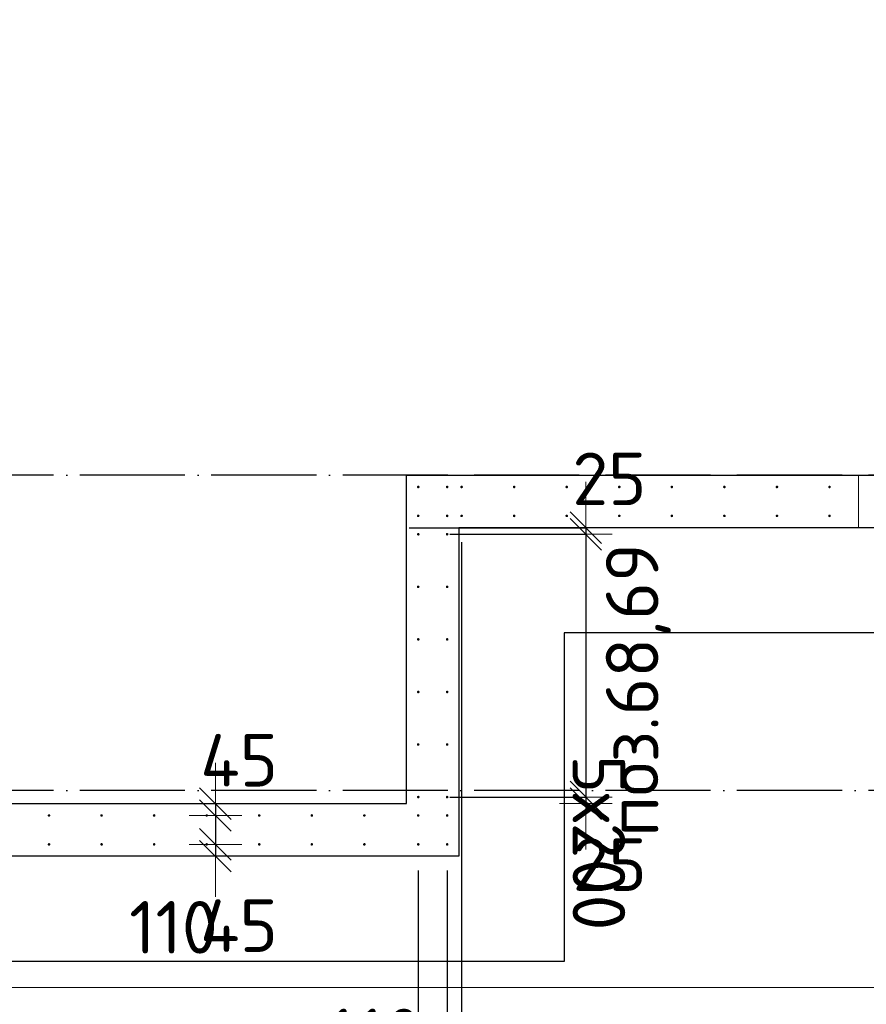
# Model space of a CAD drawing. Header units: millimetres. Extents: x 76517 to 124426, y -73423 to -21861.
# Tile 7 of 114: x 90518 to 93740, y -70813 to -67067. Entities that reach past the tile are written whole.
import ezdxf

# ---------------------------------------------------------------- set-up
doc = ezdxf.new("R2010")
doc.units = ezdxf.units.MM
doc.header["$PDMODE"] = 65
for name, pattern in [('______11', [500, 400, -50, 0, -50]), ('______2', [270, 200, -70]), ('______5', [1100, 800, -100, 100, -100])]:
    doc.linetypes.add(name, pattern=pattern)
for name, color, linetype, lineweight in [('Standard', 7, 'Continuous', 25), ('Арм.стержн. Выпуски', 180, 'Continuous', 35), ('Размерная линия_ общее', 7, 'Continuous', 13), ('Размерная линия_ общее_1', 7, 'Continuous', 13), ('Стена_ общее', 7, 'Continuous', 35), ('Фундамент_ общее', 7, 'Continuous', 35)]:
    doc.layers.add(name, color=color, linetype=linetype, lineweight=lineweight)
doc.layers.add('Осевая линия_ общее', color=7, linetype='______5', lineweight=13, true_color=0xa0a0a0)
doc.styles.add('ISOCPEUR', font='ISOCPEUR')
doc.dimstyles.new('DIMSTYLE_10', dxfattribs={"dimtxt": 200, "dimasz": 200, "dimexe": 0, "dimexo": 0, "dimgap": 100, "dimtad": 2, "dimdec": 0, "dimrnd": 5, "dimzin": 12, "dimdsep": 46, "dimtxsty": 'ISOCPEUR', "dimblk1": 'ALL_ML_STRICH', "dimblk2": 'ALL_ML_STRICH', "dimsah": 1, "dimcen": 0, "dimclrd": 7, "dimclre": 256, "dimclrt": 7, "dimadec": 0, "dimazin": 0, "dimtfac": 1, "dimtdec": 0, "dimtix": 1, "dimtmove": 2, "dimatfit": 3, "dimfxl": 0, "dimtvp": 1.2, "dimtzin": 0, "dimlwd": 0, "dimlwe": -3, "dimarcsym": 0})
doc.dimstyles.new('DIMSTYLE_16', dxfattribs={"dimtxt": 200, "dimasz": 200, "dimexe": 0, "dimexo": 0, "dimgap": 100, "dimtad": 2, "dimdec": 0, "dimrnd": 5, "dimzin": 12, "dimdsep": 46, "dimtxsty": 'ISOCPEUR', "dimblk1": 'ALL_ML_STRICH', "dimblk2": 'ALL_ML_STRICH', "dimsah": 1, "dimcen": 0, "dimclrd": 7, "dimclre": 256, "dimclrt": 7, "dimadec": 0, "dimazin": 0, "dimtfac": 1, "dimtdec": 0, "dimtix": 1, "dimtmove": 2, "dimatfit": 3, "dimfxl": 0, "dimtzin": 0, "dimlwd": 0, "dimlwe": -3, "dimarcsym": 0})
doc.dimstyles.new('DIMSTYLE_19', dxfattribs={"dimtxt": 220, "dimasz": 250, "dimexe": 0, "dimexo": 0, "dimgap": 110, "dimtad": 2, "dimdec": 0, "dimrnd": 1, "dimzin": 12, "dimdsep": 46, "dimtxsty": 'ISOCPEUR', "dimblk1": 'ALL_ML_STRICH', "dimblk2": 'ALL_ML_STRICH', "dimsah": 1, "dimcen": 0, "dimclrd": 7, "dimclre": 256, "dimclrt": 7, "dimadec": 0, "dimazin": 0, "dimtfac": 1, "dimtdec": 0, "dimtix": 1, "dimtmove": 2, "dimatfit": 3, "dimfxl": 0, "dimtvp": 1.2, "dimtzin": 0, "dimlwd": 0, "dimlwe": -3, "dimarcsym": 0})
doc.dimstyles.new('DIMSTYLE_23', dxfattribs={"dimtxt": 220, "dimasz": 250, "dimexe": 0, "dimexo": 0, "dimgap": 110, "dimtad": 2, "dimdec": 0, "dimrnd": 1, "dimzin": 12, "dimdsep": 46, "dimtxsty": 'ISOCPEUR', "dimblk1": 'ALL_ML_STRICH', "dimblk2": 'ALL_ML_STRICH', "dimsah": 1, "dimcen": 0, "dimclrd": 7, "dimclre": 256, "dimclrt": 7, "dimadec": 0, "dimazin": 0, "dimtfac": 1, "dimtdec": 0, "dimtix": 1, "dimtmove": 2, "dimatfit": 3, "dimfxl": 0, "dimtzin": 0, "dimlwd": 0, "dimlwe": -3, "dimarcsym": 0})
doc.dimstyles.new('DIMSTYLE_24', dxfattribs={"dimtxt": 220, "dimasz": 250, "dimexe": 0, "dimexo": 0, "dimgap": 110, "dimtad": 0, "dimdec": 0, "dimrnd": 1, "dimzin": 12, "dimdsep": 46, "dimtxsty": 'ISOCPEUR', "dimblk1": 'ALL_ML_STRICH', "dimblk2": 'ALL_ML_STRICH', "dimsah": 1, "dimcen": 0, "dimclrd": 7, "dimclre": 256, "dimclrt": 7, "dimadec": 0, "dimazin": 0, "dimtfac": 1, "dimtdec": 0, "dimtix": 1, "dimtmove": 2, "dimatfit": 3, "dimfxl": 0, "dimtvp": 1.2, "dimtzin": 0, "dimlwd": 0, "dimlwe": -3, "dimarcsym": 0})

# ---------------------------------------------------------------- blocks, each defined once
blk = doc.blocks.new('ALL_ML_STRICH')
at = {"color": 0, "linetype": 'ByBlock', "lineweight": -2}
for p, q in [((0, -0.5), (0, 0.5)), ((-0.3, -0.3), (0.3, 0.3)), ((-1, 0), (0.5, 0))]:
    blk.add_line(p, q, dxfattribs=at)
blk = doc.blocks.new('*D122')
at = {"layer": 'DEFPOINTS', "color": 7, "linetype": 'Continuous', "lineweight": 13, "transparency": 33554687}
for p in [(91900, -69000), (92672.5, -69000), (92055, -69025)]:
    blk.add_point(p, dxfattribs=at)
at = {"layer": 'Размерная линия_ общее_1', "color": 253, "linetype": 'Continuous', "lineweight": -2, "true_color": 0xa0a0a0, "transparency": 33554687}
for p, q in [((92000, -69000), (92672.5, -69000)), ((92155, -69025), (92672.5, -69025))]:
    blk.add_line(p, q, dxfattribs=at)
at = {"layer": 'Размерная линия_ общее_1', "color": 7, "linetype": 'Continuous', "lineweight": -2, "transparency": 33554687}
blk.add_line((92672.5, -69000), (92672.5, -69025), dxfattribs=at)
at = {"layer": 'Размерная линия_ общее_1', "color": 7, "linetype": 'Continuous', "lineweight": 13, "transparency": 33554687, "xscale": 200, "yscale": 200, "zscale": 200}
for p, rotation in [((92672.5, -69025), 270), ((92672.5, -69000), 90)]:
    blk.add_blockref('ALL_ML_STRICH', p, dxfattribs=dict(at, rotation=rotation))
at = {"layer": 'Размерная линия_ общее_1', "color": 7, "linetype": 'Continuous', "lineweight": 13, "transparency": 33554687, "insert": (92762.3, -68814.1), "char_height": 200, "width": 400, "attachment_point": 5, "style": 'ISOCPEUR'}
blk.add_mtext('\\A1;{25}', dxfattribs=at)
blk = doc.blocks.new('*D123')
at = {"layer": 'DEFPOINTS', "color": 7, "linetype": 'Continuous', "lineweight": 13, "transparency": 33554687}
for p in [(92055, -69025), (92672.5, -69025), (92055, -70025)]:
    blk.add_point(p, dxfattribs=at)
at = {"layer": 'Размерная линия_ общее_1', "color": 253, "linetype": 'Continuous', "lineweight": -2, "true_color": 0xa0a0a0, "transparency": 33554687}
for p, q in [((92155, -69025), (92672.5, -69025)), ((92155, -70025), (92672.5, -70025))]:
    blk.add_line(p, q, dxfattribs=at)
at = {"layer": 'Размерная линия_ общее_1', "color": 7, "linetype": 'Continuous', "lineweight": -2, "transparency": 33554687}
blk.add_line((92672.5, -69025), (92672.5, -70025), dxfattribs=at)
at = {"layer": 'Размерная линия_ общее_1', "color": 7, "linetype": 'Continuous', "lineweight": 13, "transparency": 33554687, "xscale": 200, "yscale": 200, "zscale": 200}
for p, rotation in [((92672.5, -69025), 90), ((92672.5, -70025), 270)]:
    blk.add_blockref('ALL_ML_STRICH', p, dxfattribs=dict(at, rotation=rotation))
at = {"layer": 'Размерная линия_ общее_1', "color": 7, "linetype": 'Continuous', "lineweight": 13, "transparency": 33554687, "insert": (92822.5, -69865), "char_height": 200, "width": 10, "attachment_point": 1, "rotation": 270, "line_spacing_factor": 0.60241, "style": 'ISOCPEUR'}
blk.add_mtext('5х200', dxfattribs=at)
blk = doc.blocks.new('*D124')
at = {"layer": 'DEFPOINTS', "color": 7, "linetype": 'Continuous', "lineweight": 13, "transparency": 33554687}
for p in [(92055, -70025), (92672.5, -70025), (92806.2, -70050)]:
    blk.add_point(p, dxfattribs=at)
at = {"layer": 'Размерная линия_ общее_1', "color": 253, "linetype": 'Continuous', "lineweight": -2, "true_color": 0xa0a0a0, "transparency": 33554687}
for p, q in [((92155, -70025), (92672.5, -70025)), ((92672.5, -70050), (92672.5, -70050))]:
    blk.add_line(p, q, dxfattribs=at)
at = {"layer": 'Размерная линия_ общее_1', "color": 7, "linetype": 'Continuous', "lineweight": -2, "transparency": 33554687}
blk.add_line((92672.5, -70025), (92672.5, -70050), dxfattribs=at)
at = {"layer": 'Размерная линия_ общее_1', "color": 7, "linetype": 'Continuous', "lineweight": 13, "transparency": 33554687, "xscale": 200, "yscale": 200, "zscale": 200}
for p, rotation in [((92672.5, -70050), 270), ((92672.5, -70025), 90)]:
    blk.add_blockref('ALL_ML_STRICH', p, dxfattribs=dict(at, rotation=rotation))
at = {"layer": 'Размерная линия_ общее_1', "color": 7, "linetype": 'Continuous', "lineweight": 13, "transparency": 33554687, "insert": (92763.7, -70282), "char_height": 200, "width": 400, "attachment_point": 5, "style": 'ISOCPEUR'}
blk.add_mtext('\\A1;{25}', dxfattribs=at)
blk = doc.blocks.new('*D165')
at = {"layer": 'DEFPOINTS', "color": 7, "linetype": 'Continuous', "lineweight": 13, "transparency": 33554687}
for p in [(91263.2, -70050), (91291.6, -70050), (91176, -70095)]:
    blk.add_point(p, dxfattribs=at)
at = {"layer": 'Размерная линия_ общее_1', "color": 253, "linetype": 'Continuous', "lineweight": -2, "true_color": 0xa0a0a0, "transparency": 33554687}
for p, q in [((91263.2, -70050), (91263.2, -70050)), ((91263.2, -70095), (91263.2, -70095))]:
    blk.add_line(p, q, dxfattribs=at)
at = {"layer": 'Размерная линия_ общее_1', "color": 7, "linetype": 'Continuous', "lineweight": -2, "transparency": 33554687}
blk.add_line((91263.2, -70050), (91263.2, -70095), dxfattribs=at)
at = {"layer": 'Размерная линия_ общее_1', "color": 7, "linetype": 'Continuous', "lineweight": 13, "transparency": 33554687, "xscale": 200, "yscale": 200, "zscale": 200}
for p, rotation in [((91263.2, -70095), 270), ((91263.2, -70050), 90)]:
    blk.add_blockref('ALL_ML_STRICH', p, dxfattribs=dict(at, rotation=rotation))
at = {"layer": 'Размерная линия_ общее_1', "color": 7, "linetype": 'Continuous', "lineweight": 13, "transparency": 33554687, "insert": (91353.5, -69884.9), "char_height": 200, "width": 400, "attachment_point": 5, "style": 'ISOCPEUR'}
blk.add_mtext('\\A1;{45}', dxfattribs=at)
blk = doc.blocks.new('*D166')
at = {"layer": 'DEFPOINTS', "color": 7, "linetype": 'Continuous', "lineweight": 13, "transparency": 33554687}
for p in [(91176, -70095), (91263.2, -70095), (91176, -70205)]:
    blk.add_point(p, dxfattribs=at)
at = {"layer": 'Размерная линия_ общее_1', "color": 253, "linetype": 'Continuous', "lineweight": -2, "true_color": 0xa0a0a0, "transparency": 33554687}
for p, q in [((91263.2, -70095), (91263.2, -70095)), ((91263.2, -70205), (91263.2, -70205))]:
    blk.add_line(p, q, dxfattribs=at)
at = {"layer": 'Размерная линия_ общее_1', "color": 7, "linetype": 'Continuous', "lineweight": -2, "transparency": 33554687}
blk.add_line((91263.2, -70095), (91263.2, -70205), dxfattribs=at)
at = {"layer": 'Размерная линия_ общее_1', "color": 7, "linetype": 'Continuous', "lineweight": 13, "transparency": 33554687, "xscale": 200, "yscale": 200, "zscale": 200}
for p, rotation in [((91263.2, -70095), 90), ((91263.2, -70205), 270)]:
    blk.add_blockref('ALL_ML_STRICH', p, dxfattribs=dict(at, rotation=rotation))
at = {"layer": 'Размерная линия_ общее_1', "color": 7, "linetype": 'Continuous', "lineweight": 13, "transparency": 33554687, "insert": (91103.5, -70520.5), "char_height": 200, "width": 600, "attachment_point": 5, "style": 'ISOCPEUR'}
blk.add_mtext('\\A1;{110}', dxfattribs=at)
blk = doc.blocks.new('*D167')
at = {"layer": 'DEFPOINTS', "color": 7, "linetype": 'Continuous', "lineweight": 13, "transparency": 33554687}
for p in [(91176, -70205), (91263.2, -70205), (91301.6, -70250)]:
    blk.add_point(p, dxfattribs=at)
at = {"layer": 'Размерная линия_ общее_1', "color": 253, "linetype": 'Continuous', "lineweight": -2, "true_color": 0xa0a0a0, "transparency": 33554687}
for p, q in [((91263.2, -70205), (91263.2, -70205)), ((91263.2, -70250), (91263.2, -70250))]:
    blk.add_line(p, q, dxfattribs=at)
at = {"layer": 'Размерная линия_ общее_1', "color": 7, "linetype": 'Continuous', "lineweight": -2, "transparency": 33554687}
blk.add_line((91263.2, -70205), (91263.2, -70250), dxfattribs=at)
at = {"layer": 'Размерная линия_ общее_1', "color": 7, "linetype": 'Continuous', "lineweight": 13, "transparency": 33554687, "xscale": 200, "yscale": 200, "zscale": 200}
for p, rotation in [((91263.2, -70250), 270), ((91263.2, -70205), 90)]:
    blk.add_blockref('ALL_ML_STRICH', p, dxfattribs=dict(at, rotation=rotation))
at = {"layer": 'Размерная линия_ общее_1', "color": 7, "linetype": 'Continuous', "lineweight": 13, "transparency": 33554687, "insert": (91352.8, -70514.2), "char_height": 200, "width": 400, "attachment_point": 5, "style": 'ISOCPEUR'}
blk.add_mtext('\\A1;{45}', dxfattribs=at)
blk = doc.blocks.new('*D316')
at = {"layer": 'DEFPOINTS', "color": 7, "linetype": 'Continuous', "lineweight": 13, "transparency": 33554687}
for p in [(90435, -70205), (92035, -70205), (90435, -71449.3)]:
    blk.add_point(p, dxfattribs=at)
at = {"layer": 'Размерная линия_ общее', "color": 253, "linetype": 'Continuous', "lineweight": -2, "true_color": 0xa0a0a0, "transparency": 33554687}
for p, q in [((90435, -70305), (90435, -71449.3)), ((92035, -70305), (92035, -71449.3))]:
    blk.add_line(p, q, dxfattribs=at)
at = {"layer": 'Размерная линия_ общее', "color": 7, "linetype": 'Continuous', "lineweight": -2, "transparency": 33554687}
blk.add_line((90435, -71449.3), (92035, -71449.3), dxfattribs=at)
at = {"layer": 'Размерная линия_ общее', "color": 7, "linetype": 'Continuous', "lineweight": 13, "transparency": 33554687, "xscale": 250, "yscale": 250, "zscale": 250, "rotation": 180}
blk.add_blockref('ALL_ML_STRICH', (90435, -71449.3), dxfattribs=at)
at = {"layer": 'Размерная линия_ общее', "color": 7, "linetype": 'Continuous', "lineweight": 13, "transparency": 33554687, "xscale": 250, "yscale": 250, "zscale": 250}
blk.add_blockref('ALL_ML_STRICH', (92035, -71449.3), dxfattribs=at)
at = {"layer": 'Размерная линия_ общее', "color": 7, "linetype": 'Continuous', "lineweight": 13, "transparency": 33554687, "insert": (90498, -71179.3), "char_height": 220, "width": 11, "attachment_point": 1, "line_spacing_factor": 0.60241, "style": 'ISOCPEUR'}
blk.add_mtext('8х200=1600', dxfattribs=at)
blk = doc.blocks.new('*D317')
at = {"layer": 'DEFPOINTS', "color": 7, "linetype": 'Continuous', "lineweight": 13, "transparency": 33554687}
for p in [(92035, -70205), (92145, -70205), (92035, -71449.3)]:
    blk.add_point(p, dxfattribs=at)
at = {"layer": 'Размерная линия_ общее', "color": 253, "linetype": 'Continuous', "lineweight": -2, "true_color": 0xa0a0a0, "transparency": 33554687}
for p, q in [((92035, -70305), (92035, -71449.3)), ((92145, -70305), (92145, -71449.3))]:
    blk.add_line(p, q, dxfattribs=at)
at = {"layer": 'Размерная линия_ общее', "color": 7, "linetype": 'Continuous', "lineweight": -2, "transparency": 33554687}
blk.add_line((92035, -71449.3), (92145, -71449.3), dxfattribs=at)
at = {"layer": 'Размерная линия_ общее', "color": 7, "linetype": 'Continuous', "lineweight": 13, "transparency": 33554687, "xscale": 250, "yscale": 250, "zscale": 250}
blk.add_blockref('ALL_ML_STRICH', (92145, -71449.3), dxfattribs=at)
at = {"layer": 'Размерная линия_ общее', "color": 7, "linetype": 'Continuous', "lineweight": 13, "transparency": 33554687, "xscale": 250, "yscale": 250, "zscale": 250, "rotation": 180}
blk.add_blockref('ALL_ML_STRICH', (92035, -71449.3), dxfattribs=at)
at = {"layer": 'Размерная линия_ общее', "color": 7, "linetype": 'Continuous', "lineweight": 13, "transparency": 33554687, "insert": (91869.4, -70940.1), "char_height": 220, "width": 660, "attachment_point": 5, "style": 'ISOCPEUR'}
blk.add_mtext('\\A1;{110}', dxfattribs=at)
blk = doc.blocks.new('*D318')
at = {"layer": 'DEFPOINTS', "color": 7, "linetype": 'Continuous', "lineweight": 13, "transparency": 33554687}
for p in [(92200, -68955), (92145, -70205), (92145, -71449.3)]:
    blk.add_point(p, dxfattribs=at)
at = {"layer": 'Размерная линия_ общее', "color": 253, "linetype": 'Continuous', "lineweight": -2, "true_color": 0xa0a0a0, "transparency": 33554687}
for p, q in [((92200, -69055), (92200, -71449.3)), ((92145, -70305), (92145, -71449.3))]:
    blk.add_line(p, q, dxfattribs=at)
at = {"layer": 'Размерная линия_ общее', "color": 7, "linetype": 'Continuous', "lineweight": -2, "transparency": 33554687}
blk.add_line((92145, -71449.3), (92200, -71449.3), dxfattribs=at)
at = {"layer": 'Размерная линия_ общее', "color": 7, "linetype": 'Continuous', "lineweight": 13, "transparency": 33554687, "xscale": 250, "yscale": 250, "zscale": 250}
blk.add_blockref('ALL_ML_STRICH', (92200, -71449.3), dxfattribs=at)
at = {"layer": 'Размерная линия_ общее', "color": 7, "linetype": 'Continuous', "lineweight": 13, "transparency": 33554687, "xscale": 250, "yscale": 250, "zscale": 250, "rotation": 180}
blk.add_blockref('ALL_ML_STRICH', (92145, -71449.3), dxfattribs=at)
at = {"layer": 'Размерная линия_ общее', "color": 7, "linetype": 'Continuous', "lineweight": 13, "transparency": 33554687, "insert": (92493.5, -71661.1), "char_height": 220, "width": 440, "attachment_point": 5, "style": 'ISOCPEUR'}
blk.add_mtext('\\A1;{55}', dxfattribs=at)
blk = doc.blocks.new('*D319')
at = {"layer": 'DEFPOINTS', "color": 7, "linetype": 'Continuous', "lineweight": 13, "transparency": 33554687}
for p in [(92200, -68955), (95000, -68955), (92200, -71449.3)]:
    blk.add_point(p, dxfattribs=at)
at = {"layer": 'Размерная линия_ общее', "color": 253, "linetype": 'Continuous', "lineweight": -2, "true_color": 0xa0a0a0, "transparency": 33554687}
for p, q in [((92200, -69055), (92200, -71449.3)), ((95000, -69055), (95000, -71449.3))]:
    blk.add_line(p, q, dxfattribs=at)
at = {"layer": 'Размерная линия_ общее', "color": 7, "linetype": 'Continuous', "lineweight": -2, "transparency": 33554687}
blk.add_line((92200, -71449.3), (95000, -71449.3), dxfattribs=at)
at = {"layer": 'Размерная линия_ общее', "color": 7, "linetype": 'Continuous', "lineweight": 13, "transparency": 33554687, "xscale": 250, "yscale": 250, "zscale": 250, "rotation": 180}
blk.add_blockref('ALL_ML_STRICH', (92200, -71449.3), dxfattribs=at)
at = {"layer": 'Размерная линия_ общее', "color": 7, "linetype": 'Continuous', "lineweight": 13, "transparency": 33554687, "xscale": 250, "yscale": 250, "zscale": 250}
blk.add_blockref('ALL_ML_STRICH', (95000, -71449.3), dxfattribs=at)
at = {"layer": 'Размерная линия_ общее', "color": 7, "linetype": 'Continuous', "lineweight": 13, "transparency": 33554687, "insert": (92775, -71179.3), "char_height": 220, "width": 11, "attachment_point": 1, "line_spacing_factor": 0.60241, "style": 'ISOCPEUR'}
blk.add_mtext('14х200=2800', dxfattribs=at)

msp = doc.modelspace()

# ---------------------------------------------------------------- hatches: boundary and pattern name
at = {"layer": 'Арм.стержн. Выпуски', "linetype": 'Continuous', "lineweight": 35, "transparency": 33554687}
for points in [[(92040, -68845), (92039.6, -68843.1), (92038.5, -68841.5), (92036.9, -68840.4), (92035, -68840), (92033.1, -68840.4), (92031.5, -68841.5), (92030.4, -68843.1), (92030, -68845), (92030.4, -68846.9), (92031.5, -68848.5), (92033.1, -68849.6), (92035, -68850), (92036.9, -68849.6), (92038.5, -68848.5), (92039.6, -68846.9)], [(92150, -68845), (92149.6, -68843.1), (92148.5, -68841.5), (92146.9, -68840.4), (92145, -68840), (92143.1, -68840.4), (92141.5, -68841.5), (92140.4, -68843.1), (92140, -68845), (92140.4, -68846.9), (92141.5, -68848.5), (92143.1, -68849.6), (92145, -68850), (92146.9, -68849.6), (92148.5, -68848.5), (92149.6, -68846.9)], [(92205, -68845), (92204.6, -68843.1), (92203.5, -68841.5), (92201.9, -68840.4), (92200, -68840), (92198.1, -68840.4), (92196.5, -68841.5), (92195.4, -68843.1), (92195, -68845), (92195.4, -68846.9), (92196.5, -68848.5), (92198.1, -68849.6), (92200, -68850), (92201.9, -68849.6), (92203.5, -68848.5), (92204.6, -68846.9)], [(92405, -68845), (92404.6, -68843.1), (92403.5, -68841.5), (92401.9, -68840.4), (92400, -68840), (92398.1, -68840.4), (92396.5, -68841.5), (92395.4, -68843.1), (92395, -68845), (92395.4, -68846.9), (92396.5, -68848.5), (92398.1, -68849.6), (92400, -68850), (92401.9, -68849.6), (92403.5, -68848.5), (92404.6, -68846.9)], [(92605, -68845), (92604.6, -68843.1), (92603.5, -68841.5), (92601.9, -68840.4), (92600, -68840), (92598.1, -68840.4), (92596.5, -68841.5), (92595.4, -68843.1), (92595, -68845), (92595.4, -68846.9), (92596.5, -68848.5), (92598.1, -68849.6), (92600, -68850), (92601.9, -68849.6), (92603.5, -68848.5), (92604.6, -68846.9)], [(92805, -68845), (92804.6, -68843.1), (92803.5, -68841.5), (92801.9, -68840.4), (92800, -68840), (92798.1, -68840.4), (92796.5, -68841.5), (92795.4, -68843.1), (92795, -68845), (92795.4, -68846.9), (92796.5, -68848.5), (92798.1, -68849.6), (92800, -68850), (92801.9, -68849.6), (92803.5, -68848.5), (92804.6, -68846.9)], [(93005, -68845), (93004.6, -68843.1), (93003.5, -68841.5), (93001.9, -68840.4), (93000, -68840), (92998.1, -68840.4), (92996.5, -68841.5), (92995.4, -68843.1), (92995, -68845), (92995.4, -68846.9), (92996.5, -68848.5), (92998.1, -68849.6), (93000, -68850), (93001.9, -68849.6), (93003.5, -68848.5), (93004.6, -68846.9)], [(93205, -68845), (93204.6, -68843.1), (93203.5, -68841.5), (93201.9, -68840.4), (93200, -68840), (93198.1, -68840.4), (93196.5, -68841.5), (93195.4, -68843.1), (93195, -68845), (93195.4, -68846.9), (93196.5, -68848.5), (93198.1, -68849.6), (93200, -68850), (93201.9, -68849.6), (93203.5, -68848.5), (93204.6, -68846.9)], [(93405, -68845), (93404.6, -68843.1), (93403.5, -68841.5), (93401.9, -68840.4), (93400, -68840), (93398.1, -68840.4), (93396.5, -68841.5), (93395.4, -68843.1), (93395, -68845), (93395.4, -68846.9), (93396.5, -68848.5), (93398.1, -68849.6), (93400, -68850), (93401.9, -68849.6), (93403.5, -68848.5), (93404.6, -68846.9)], [(93605, -68845), (93604.6, -68843.1), (93603.5, -68841.5), (93601.9, -68840.4), (93600, -68840), (93598.1, -68840.4), (93596.5, -68841.5), (93595.4, -68843.1), (93595, -68845), (93595.4, -68846.9), (93596.5, -68848.5), (93598.1, -68849.6), (93600, -68850), (93601.9, -68849.6), (93603.5, -68848.5), (93604.6, -68846.9)], [(92040, -68955), (92039.6, -68953.1), (92038.5, -68951.5), (92036.9, -68950.4), (92035, -68950), (92033.1, -68950.4), (92031.5, -68951.5), (92030.4, -68953.1), (92030, -68955), (92030.4, -68956.9), (92031.5, -68958.5), (92033.1, -68959.6), (92035, -68960), (92036.9, -68959.6), (92038.5, -68958.5), (92039.6, -68956.9)], [(92150, -68955), (92149.6, -68953.1), (92148.5, -68951.5), (92146.9, -68950.4), (92145, -68950), (92143.1, -68950.4), (92141.5, -68951.5), (92140.4, -68953.1), (92140, -68955), (92140.4, -68956.9), (92141.5, -68958.5), (92143.1, -68959.6), (92145, -68960), (92146.9, -68959.6), (92148.5, -68958.5), (92149.6, -68956.9)], [(92205, -68955), (92204.6, -68953.1), (92203.5, -68951.5), (92201.9, -68950.4), (92200, -68950), (92198.1, -68950.4), (92196.5, -68951.5), (92195.4, -68953.1), (92195, -68955), (92195.4, -68956.9), (92196.5, -68958.5), (92198.1, -68959.6), (92200, -68960), (92201.9, -68959.6), (92203.5, -68958.5), (92204.6, -68956.9)], [(92405, -68955), (92404.6, -68953.1), (92403.5, -68951.5), (92401.9, -68950.4), (92400, -68950), (92398.1, -68950.4), (92396.5, -68951.5), (92395.4, -68953.1), (92395, -68955), (92395.4, -68956.9), (92396.5, -68958.5), (92398.1, -68959.6), (92400, -68960), (92401.9, -68959.6), (92403.5, -68958.5), (92404.6, -68956.9)], [(92605, -68955), (92604.6, -68953.1), (92603.5, -68951.5), (92601.9, -68950.4), (92600, -68950), (92598.1, -68950.4), (92596.5, -68951.5), (92595.4, -68953.1), (92595, -68955), (92595.4, -68956.9), (92596.5, -68958.5), (92598.1, -68959.6), (92600, -68960), (92601.9, -68959.6), (92603.5, -68958.5), (92604.6, -68956.9)], [(92805, -68955), (92804.6, -68953.1), (92803.5, -68951.5), (92801.9, -68950.4), (92800, -68950), (92798.1, -68950.4), (92796.5, -68951.5), (92795.4, -68953.1), (92795, -68955), (92795.4, -68956.9), (92796.5, -68958.5), (92798.1, -68959.6), (92800, -68960), (92801.9, -68959.6), (92803.5, -68958.5), (92804.6, -68956.9)], [(93005, -68955), (93004.6, -68953.1), (93003.5, -68951.5), (93001.9, -68950.4), (93000, -68950), (92998.1, -68950.4), (92996.5, -68951.5), (92995.4, -68953.1), (92995, -68955), (92995.4, -68956.9), (92996.5, -68958.5), (92998.1, -68959.6), (93000, -68960), (93001.9, -68959.6), (93003.5, -68958.5), (93004.6, -68956.9)], [(93205, -68955), (93204.6, -68953.1), (93203.5, -68951.5), (93201.9, -68950.4), (93200, -68950), (93198.1, -68950.4), (93196.5, -68951.5), (93195.4, -68953.1), (93195, -68955), (93195.4, -68956.9), (93196.5, -68958.5), (93198.1, -68959.6), (93200, -68960), (93201.9, -68959.6), (93203.5, -68958.5), (93204.6, -68956.9)], [(93405, -68955), (93404.6, -68953.1), (93403.5, -68951.5), (93401.9, -68950.4), (93400, -68950), (93398.1, -68950.4), (93396.5, -68951.5), (93395.4, -68953.1), (93395, -68955), (93395.4, -68956.9), (93396.5, -68958.5), (93398.1, -68959.6), (93400, -68960), (93401.9, -68959.6), (93403.5, -68958.5), (93404.6, -68956.9)], [(93605, -68955), (93604.6, -68953.1), (93603.5, -68951.5), (93601.9, -68950.4), (93600, -68950), (93598.1, -68950.4), (93596.5, -68951.5), (93595.4, -68953.1), (93595, -68955), (93595.4, -68956.9), (93596.5, -68958.5), (93598.1, -68959.6), (93600, -68960), (93601.9, -68959.6), (93603.5, -68958.5), (93604.6, -68956.9)], [(92040, -69025), (92039.6, -69023.1), (92038.5, -69021.5), (92036.9, -69020.4), (92035, -69020), (92033.1, -69020.4), (92031.5, -69021.5), (92030.4, -69023.1), (92030, -69025), (92030.4, -69026.9), (92031.5, -69028.5), (92033.1, -69029.6), (92035, -69030), (92036.9, -69029.6), (92038.5, -69028.5), (92039.6, -69026.9)], [(92150, -69025), (92149.6, -69023.1), (92148.5, -69021.5), (92146.9, -69020.4), (92145, -69020), (92143.1, -69020.4), (92141.5, -69021.5), (92140.4, -69023.1), (92140, -69025), (92140.4, -69026.9), (92141.5, -69028.5), (92143.1, -69029.6), (92145, -69030), (92146.9, -69029.6), (92148.5, -69028.5), (92149.6, -69026.9)], [(92040, -69225), (92039.6, -69223.1), (92038.5, -69221.5), (92036.9, -69220.4), (92035, -69220), (92033.1, -69220.4), (92031.5, -69221.5), (92030.4, -69223.1), (92030, -69225), (92030.4, -69226.9), (92031.5, -69228.5), (92033.1, -69229.6), (92035, -69230), (92036.9, -69229.6), (92038.5, -69228.5), (92039.6, -69226.9)], [(92150, -69225), (92149.6, -69223.1), (92148.5, -69221.5), (92146.9, -69220.4), (92145, -69220), (92143.1, -69220.4), (92141.5, -69221.5), (92140.4, -69223.1), (92140, -69225), (92140.4, -69226.9), (92141.5, -69228.5), (92143.1, -69229.6), (92145, -69230), (92146.9, -69229.6), (92148.5, -69228.5), (92149.6, -69226.9)], [(92040, -69425), (92039.6, -69423.1), (92038.5, -69421.5), (92036.9, -69420.4), (92035, -69420), (92033.1, -69420.4), (92031.5, -69421.5), (92030.4, -69423.1), (92030, -69425), (92030.4, -69426.9), (92031.5, -69428.5), (92033.1, -69429.6), (92035, -69430), (92036.9, -69429.6), (92038.5, -69428.5), (92039.6, -69426.9)], [(92150, -69425), (92149.6, -69423.1), (92148.5, -69421.5), (92146.9, -69420.4), (92145, -69420), (92143.1, -69420.4), (92141.5, -69421.5), (92140.4, -69423.1), (92140, -69425), (92140.4, -69426.9), (92141.5, -69428.5), (92143.1, -69429.6), (92145, -69430), (92146.9, -69429.6), (92148.5, -69428.5), (92149.6, -69426.9)], [(92040, -69625), (92039.6, -69623.1), (92038.5, -69621.5), (92036.9, -69620.4), (92035, -69620), (92033.1, -69620.4), (92031.5, -69621.5), (92030.4, -69623.1), (92030, -69625), (92030.4, -69626.9), (92031.5, -69628.5), (92033.1, -69629.6), (92035, -69630), (92036.9, -69629.6), (92038.5, -69628.5), (92039.6, -69626.9)], [(92150, -69625), (92149.6, -69623.1), (92148.5, -69621.5), (92146.9, -69620.4), (92145, -69620), (92143.1, -69620.4), (92141.5, -69621.5), (92140.4, -69623.1), (92140, -69625), (92140.4, -69626.9), (92141.5, -69628.5), (92143.1, -69629.6), (92145, -69630), (92146.9, -69629.6), (92148.5, -69628.5), (92149.6, -69626.9)], [(92040, -69825), (92039.6, -69823.1), (92038.5, -69821.5), (92036.9, -69820.4), (92035, -69820), (92033.1, -69820.4), (92031.5, -69821.5), (92030.4, -69823.1), (92030, -69825), (92030.4, -69826.9), (92031.5, -69828.5), (92033.1, -69829.6), (92035, -69830), (92036.9, -69829.6), (92038.5, -69828.5), (92039.6, -69826.9)], [(92150, -69825), (92149.6, -69823.1), (92148.5, -69821.5), (92146.9, -69820.4), (92145, -69820), (92143.1, -69820.4), (92141.5, -69821.5), (92140.4, -69823.1), (92140, -69825), (92140.4, -69826.9), (92141.5, -69828.5), (92143.1, -69829.6), (92145, -69830), (92146.9, -69829.6), (92148.5, -69828.5), (92149.6, -69826.9)], [(92040, -70025), (92039.6, -70023.1), (92038.5, -70021.5), (92036.9, -70020.4), (92035, -70020), (92033.1, -70020.4), (92031.5, -70021.5), (92030.4, -70023.1), (92030, -70025), (92030.4, -70026.9), (92031.5, -70028.5), (92033.1, -70029.6), (92035, -70030), (92036.9, -70029.6), (92038.5, -70028.5), (92039.6, -70026.9)], [(92150, -70025), (92149.6, -70023.1), (92148.5, -70021.5), (92146.9, -70020.4), (92145, -70020), (92143.1, -70020.4), (92141.5, -70021.5), (92140.4, -70023.1), (92140, -70025), (92140.4, -70026.9), (92141.5, -70028.5), (92143.1, -70029.6), (92145, -70030), (92146.9, -70029.6), (92148.5, -70028.5), (92149.6, -70026.9)], [(90635, -70095), (90634.6, -70093.1), (90633.5, -70091.5), (90631.9, -70090.4), (90630, -70090), (90628.1, -70090.4), (90626.5, -70091.5), (90625.4, -70093.1), (90625, -70095), (90625.4, -70096.9), (90626.5, -70098.5), (90628.1, -70099.6), (90630, -70100), (90631.9, -70099.6), (90633.5, -70098.5), (90634.6, -70096.9)], [(90835, -70095), (90834.6, -70093.1), (90833.5, -70091.5), (90831.9, -70090.4), (90830, -70090), (90828.1, -70090.4), (90826.5, -70091.5), (90825.4, -70093.1), (90825, -70095), (90825.4, -70096.9), (90826.5, -70098.5), (90828.1, -70099.6), (90830, -70100), (90831.9, -70099.6), (90833.5, -70098.5), (90834.6, -70096.9)], [(91035, -70095), (91034.6, -70093.1), (91033.5, -70091.5), (91031.9, -70090.4), (91030, -70090), (91028.1, -70090.4), (91026.5, -70091.5), (91025.4, -70093.1), (91025, -70095), (91025.4, -70096.9), (91026.5, -70098.5), (91028.1, -70099.6), (91030, -70100), (91031.9, -70099.6), (91033.5, -70098.5), (91034.6, -70096.9)], [(91235, -70095), (91234.6, -70093.1), (91233.5, -70091.5), (91231.9, -70090.4), (91230, -70090), (91228.1, -70090.4), (91226.5, -70091.5), (91225.4, -70093.1), (91225, -70095), (91225.4, -70096.9), (91226.5, -70098.5), (91228.1, -70099.6), (91230, -70100), (91231.9, -70099.6), (91233.5, -70098.5), (91234.6, -70096.9)], [(91435, -70095), (91434.6, -70093.1), (91433.5, -70091.5), (91431.9, -70090.4), (91430, -70090), (91428.1, -70090.4), (91426.5, -70091.5), (91425.4, -70093.1), (91425, -70095), (91425.4, -70096.9), (91426.5, -70098.5), (91428.1, -70099.6), (91430, -70100), (91431.9, -70099.6), (91433.5, -70098.5), (91434.6, -70096.9)], [(91635, -70095), (91634.6, -70093.1), (91633.5, -70091.5), (91631.9, -70090.4), (91630, -70090), (91628.1, -70090.4), (91626.5, -70091.5), (91625.4, -70093.1), (91625, -70095), (91625.4, -70096.9), (91626.5, -70098.5), (91628.1, -70099.6), (91630, -70100), (91631.9, -70099.6), (91633.5, -70098.5), (91634.6, -70096.9)], [(91835, -70095), (91834.6, -70093.1), (91833.5, -70091.5), (91831.9, -70090.4), (91830, -70090), (91828.1, -70090.4), (91826.5, -70091.5), (91825.4, -70093.1), (91825, -70095), (91825.4, -70096.9), (91826.5, -70098.5), (91828.1, -70099.6), (91830, -70100), (91831.9, -70099.6), (91833.5, -70098.5), (91834.6, -70096.9)], [(92040, -70095), (92039.6, -70093.1), (92038.5, -70091.5), (92036.9, -70090.4), (92035, -70090), (92033.1, -70090.4), (92031.5, -70091.5), (92030.4, -70093.1), (92030, -70095), (92030.4, -70096.9), (92031.5, -70098.5), (92033.1, -70099.6), (92035, -70100), (92036.9, -70099.6), (92038.5, -70098.5), (92039.6, -70096.9)], [(92150, -70095), (92149.6, -70093.1), (92148.5, -70091.5), (92146.9, -70090.4), (92145, -70090), (92143.1, -70090.4), (92141.5, -70091.5), (92140.4, -70093.1), (92140, -70095), (92140.4, -70096.9), (92141.5, -70098.5), (92143.1, -70099.6), (92145, -70100), (92146.9, -70099.6), (92148.5, -70098.5), (92149.6, -70096.9)], [(90635, -70205), (90634.6, -70203.1), (90633.5, -70201.5), (90631.9, -70200.4), (90630, -70200), (90628.1, -70200.4), (90626.5, -70201.5), (90625.4, -70203.1), (90625, -70205), (90625.4, -70206.9), (90626.5, -70208.5), (90628.1, -70209.6), (90630, -70210), (90631.9, -70209.6), (90633.5, -70208.5), (90634.6, -70206.9)], [(90835, -70205), (90834.6, -70203.1), (90833.5, -70201.5), (90831.9, -70200.4), (90830, -70200), (90828.1, -70200.4), (90826.5, -70201.5), (90825.4, -70203.1), (90825, -70205), (90825.4, -70206.9), (90826.5, -70208.5), (90828.1, -70209.6), (90830, -70210), (90831.9, -70209.6), (90833.5, -70208.5), (90834.6, -70206.9)], [(91035, -70205), (91034.6, -70203.1), (91033.5, -70201.5), (91031.9, -70200.4), (91030, -70200), (91028.1, -70200.4), (91026.5, -70201.5), (91025.4, -70203.1), (91025, -70205), (91025.4, -70206.9), (91026.5, -70208.5), (91028.1, -70209.6), (91030, -70210), (91031.9, -70209.6), (91033.5, -70208.5), (91034.6, -70206.9)], [(91235, -70205), (91234.6, -70203.1), (91233.5, -70201.5), (91231.9, -70200.4), (91230, -70200), (91228.1, -70200.4), (91226.5, -70201.5), (91225.4, -70203.1), (91225, -70205), (91225.4, -70206.9), (91226.5, -70208.5), (91228.1, -70209.6), (91230, -70210), (91231.9, -70209.6), (91233.5, -70208.5), (91234.6, -70206.9)], [(91435, -70205), (91434.6, -70203.1), (91433.5, -70201.5), (91431.9, -70200.4), (91430, -70200), (91428.1, -70200.4), (91426.5, -70201.5), (91425.4, -70203.1), (91425, -70205), (91425.4, -70206.9), (91426.5, -70208.5), (91428.1, -70209.6), (91430, -70210), (91431.9, -70209.6), (91433.5, -70208.5), (91434.6, -70206.9)], [(91635, -70205), (91634.6, -70203.1), (91633.5, -70201.5), (91631.9, -70200.4), (91630, -70200), (91628.1, -70200.4), (91626.5, -70201.5), (91625.4, -70203.1), (91625, -70205), (91625.4, -70206.9), (91626.5, -70208.5), (91628.1, -70209.6), (91630, -70210), (91631.9, -70209.6), (91633.5, -70208.5), (91634.6, -70206.9)], [(91835, -70205), (91834.6, -70203.1), (91833.5, -70201.5), (91831.9, -70200.4), (91830, -70200), (91828.1, -70200.4), (91826.5, -70201.5), (91825.4, -70203.1), (91825, -70205), (91825.4, -70206.9), (91826.5, -70208.5), (91828.1, -70209.6), (91830, -70210), (91831.9, -70209.6), (91833.5, -70208.5), (91834.6, -70206.9)], [(92040, -70205), (92039.6, -70203.1), (92038.5, -70201.5), (92036.9, -70200.4), (92035, -70200), (92033.1, -70200.4), (92031.5, -70201.5), (92030.4, -70203.1), (92030, -70205), (92030.4, -70206.9), (92031.5, -70208.5), (92033.1, -70209.6), (92035, -70210), (92036.9, -70209.6), (92038.5, -70208.5), (92039.6, -70206.9)], [(92150, -70205), (92149.6, -70203.1), (92148.5, -70201.5), (92146.9, -70200.4), (92145, -70200), (92143.1, -70200.4), (92141.5, -70201.5), (92140.4, -70203.1), (92140, -70205), (92140.4, -70206.9), (92141.5, -70208.5), (92143.1, -70209.6), (92145, -70210), (92146.9, -70209.6), (92148.5, -70208.5), (92149.6, -70206.9)]]:
    msp.add_hatch(color=4, dxfattribs=at).paths.add_polyline_path(points)

# ---------------------------------------------------------------- linework, layer by layer
at = {"layer": 'Standard', "color": 7, "linetype": 'Continuous', "lineweight": 13, "transparency": 33554687}
msp.add_lwpolyline([(79182.6, -70750), (105457, -70750), (105457, -23310), (79182.6, -23310), (79182.6, -70750)], dxfattribs=at)
at = {"layer": 'Осевая линия_ общее', "color": 253, "linetype": '______11', "lineweight": -3, "true_color": 0xa0a0a0, "transparency": 33554687}
for p, q in [((105150, -68800), (77142.2, -68800)), ((105150, -70000), (77142.2, -70000))]:
    msp.add_line(p, q, dxfattribs=at)
at = {"layer": 'Стена_ общее', "color": 7, "linetype": 'Continuous', "lineweight": 25, "transparency": 33554687}
for p, q in [((91990, -69000), (91990, -68800)), ((91990, -68800), (95050, -68800)), ((91990, -69000), (91990, -68800)), ((91990, -68800), (95050, -68800)), ((91990, -70050), (91990, -69000)), ((91990, -70050), (91990, -69000)), ((98350, -69000), (92190, -69000)), ((92190, -69000), (92190, -70250)), ((98350, -69000), (92190, -69000)), ((92190, -69000), (92190, -70250)), ((90368.4, -70050), (91990, -70050)), ((90368.4, -70050), (91990, -70050)), ((91990, -70250), (90285.5, -70250)), ((91990, -70250), (90285.5, -70250)), ((92190, -70250), (91990, -70250)), ((92190, -70250), (91990, -70250))]:
    msp.add_line(p, q, dxfattribs=at)
at = {"layer": 'Стена_ общее', "color": 253, "linetype": '______2', "lineweight": 18, "true_color": 0xababab, "transparency": 33554687}
for q in [(91990, -68800), (91990, -68800), (93710, -69000), (93710, -69000)]:
    msp.add_line((93710, -68800), q, dxfattribs=at)
at = {"layer": 'Фундамент_ общее', "color": 7, "lineweight": 25, "transparency": 33554687}
for p, q in [((92590, -69400), (92590, -70650)), ((97950, -69400), (92590, -69400)), ((92590, -70650), (90119.9, -70650))]:
    msp.add_line(p, q, dxfattribs=at)
at = {"layer": 'Фундамент_ общее', "color": 7, "linetype": 'Continuous', "lineweight": 25, "transparency": 33554687}
for p, q in [((92590, -69400), (92590, -70650)), ((97950, -69400), (92590, -69400)), ((92590, -70650), (90119.9, -70650))]:
    msp.add_line(p, q, dxfattribs=at)

# ---------------------------------------------------------------- texts
at = {"layer": 'Standard', "color": 7, "linetype": 'Continuous', "lineweight": 13, "transparency": 33554687, "insert": (92749.1, -69617.2), "char_height": 200, "width": 1196.491, "attachment_point": 2, "rotation": 90, "style": 'ISOCPEUR'}
msp.add_mtext('\\A1;{\\fISOCPEUR|i0|b0;\\H200.000000;\\W1.000000;\\C7;поз.68,69}\\P', dxfattribs=at)

# ---------------------------------------------------------------- dimensions: what is measured, and where the dimension line sits
at = {"layer": 'Размерная линия_ общее', "color": 7, "linetype": 'Continuous', "lineweight": 13, "transparency": 33554687}
for base, p1, p2, dimstyle, picture, middle in [((92200, -71449.3), (92145, -70305), (92200, -69055), 'DIMSTYLE_24', '*D318', (92493.5, -71661.1)), ((92145, -71449.3), (92035, -70305), (92145, -70305), 'DIMSTYLE_19', '*D317', (91869.4, -70940.1))]:
    dim = msp.add_linear_dim(base=base, p1=p1, p2=p2, dimstyle=dimstyle, override={"dimpost": '<>', "dimclrd": 7, "dimclre": 253, "dimclrt": 7, "dimlwd": 0, "dimlwe": 65533}, dxfattribs=at)
    dim.commit()
    dim.dimension.update_dxf_attribs({"geometry": picture, "text_midpoint": middle, "dimtype": 160})
for base, p1, p2, text, picture, middle in [((95000, -71449.3), (92200, -69055), (95000, -69055), '14х200=2800', '*D319', (93600, -71339.3)), ((92035, -71449.3), (90435, -70305), (92035, -70305), '8х200=1600', '*D316', (91235, -71339.3))]:
    dim = msp.add_linear_dim(base=base, p1=p1, p2=p2, text=text, dimstyle='DIMSTYLE_23', override={"dimpost": '<>', "dimclrd": 7, "dimclre": 253, "dimclrt": 7, "dimlwd": 0, "dimlwe": 65533}, dxfattribs=at)
    dim.commit()
    dim.dimension.update_dxf_attribs({"geometry": picture, "text_midpoint": middle, "dimtype": 160})
at = {"layer": 'Размерная линия_ общее_1', "color": 7, "linetype": 'Continuous', "lineweight": 13, "transparency": 33554687}
for base, p1, p2, picture, middle in [((92672.5, -69025), (92000, -69000), (92155, -69025), '*D122', (92762.3, -68814.1)), ((91263.2, -70095), (91263.2, -70050), (91263.2, -70095), '*D165', (91353.5, -69884.9)), ((92672.5, -70050), (92155, -70025), (92672.5, -70050), '*D124', (92763.7, -70282)), ((91263.2, -70205), (91263.2, -70095), (91263.2, -70205), '*D166', (91103.5, -70520.5)), ((91263.2, -70250), (91263.2, -70205), (91263.2, -70250), '*D167', (91352.8, -70514.2))]:
    dim = msp.add_linear_dim(base=base, p1=p1, p2=p2, angle=270, dimstyle='DIMSTYLE_10', override={"dimpost": '<>', "dimclrd": 7, "dimclre": 253, "dimclrt": 7, "dimlwd": 0, "dimlwe": 65533}, dxfattribs=at)
    dim.commit()
    dim.dimension.update_dxf_attribs({"geometry": picture, "text_midpoint": middle, "dimtype": 160})
dim = msp.add_linear_dim(base=(92672.5, -70025), p1=(92155, -69025), p2=(92155, -70025), angle=270, text='5х200', dimstyle='DIMSTYLE_16', override={"dimpost": '<>', "dimclrd": 7, "dimclre": 253, "dimclrt": 7, "dimlwd": 0, "dimlwe": 65533}, dxfattribs=at)
dim.commit()
dim.dimension.update_dxf_attribs({"geometry": '*D123', "text_midpoint": (92672.5, -69425), "dimtype": 160})

doc.saveas('drawing.dxf')
